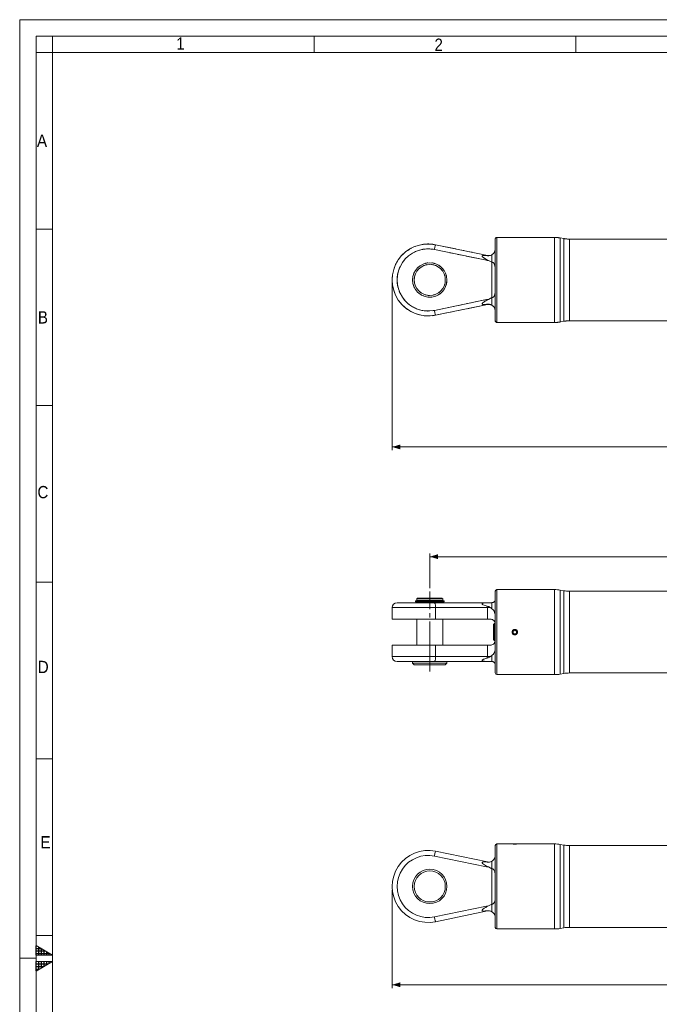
# Model space of a CAD drawing. Header units: millimetres. Extents: x 20 to 1662, y 20 to 1168.
# Tile 3 of 6: x 20 to 411, y 566 to 1168. Entities that reach past the tile are written whole.
import ezdxf

# ---------------------------------------------------------------- set-up
doc = ezdxf.new("R2010")
doc.units = ezdxf.units.MM
doc.header["$LTSCALE"] = 2
for name, pattern in [('SLD-Centro', [19.05, 15.24, -1.27, 1.27, -1.27]), ('SLD-Combinazione-di-due-tratteggi', [12.7, 6.35, -1.27, 1.27, -1.27, 1.27, -1.27]), ('SLD-Solido', [0])]:
    doc.linetypes.add(name, pattern=pattern)
doc.styles.add('SLDTEXTSTYLE0', font='GOTHIC.TTF', dxfattribs={"width": 0.913})
doc.styles.add('SLDTEXTSTYLE3', font='CALIBRI.TTF')
doc.styles.add('SLDTEXTSTYLE4', font='CALIBRIB.TTF')
doc.dimstyles.new('SLDDIMSTYLE0', dxfattribs={"dimtxt": 14.816667, "dimasz": 5, "dimexe": 0, "dimexo": 0.0625, "dimgap": 3.704167, "dimtad": 1, "dimrnd": 1e-09, "dimzin": 12, "dimdsep": 46, "dimtxsty": 'SLDTEXTSTYLE4', "dimsah": 1, "dimcen": 0.09, "dimadec": 0, "dimazin": 3, "dimtfac": 1, "dimtofl": 0, "dimtmove": 0, "dimatfit": 3, "dimfxl": 0, "dimfrac": 2, "dimtolj": 1, "dimtzin": 12, "dimarcsym": 0})

# ---------------------------------------------------------------- blocks, each defined once
blk = doc.blocks.new('_D')
at = {"color": 7, "linetype": 'SLD-Solido', "lineweight": 0}
for p, q in [((247.8, 1006.84), (247.8, 904.72)), ((1102.8, 1006.84), (1102.8, 904.72)), ((247.8, 906.72), (1102.8, 906.72))]:
    blk.add_line(p, q, dxfattribs=at)
for points in [[(247.8, 906.72), (252.8, 905.22), (252.8, 908.22)], [(1102.8, 906.72), (1097.8, 908.22), (1097.8, 905.22)]]:
    blk.add_solid(points, dxfattribs=at)
at = {"color": 7, "linetype": 'SLD-Solido', "lineweight": 0, "insert": (660.27, 926.48), "char_height": 14.817, "attachment_point": 1, "style": 'SLDTEXTSTYLE3'}
blk.add_mtext('855', dxfattribs=at)
blk = doc.blocks.new('_D_3')
at = {"color": 7, "linetype": 'SLD-Solido', "lineweight": 0}
for p, q in [((270.8, 820.29), (270.8, 841.61)), ((270.8, 839.61), (1079.8, 839.61)), ((1079.8, 819.49), (1079.8, 841.61))]:
    blk.add_line(p, q, dxfattribs=at)
for points in [[(270.8, 839.61), (275.8, 838.11), (275.8, 841.11)], [(1079.8, 839.61), (1074.8, 841.11), (1074.8, 838.11)]]:
    blk.add_solid(points, dxfattribs=at)
at = {"color": 7, "linetype": 'SLD-Solido', "lineweight": 0, "insert": (660.27, 859.36), "char_height": 14.817, "attachment_point": 1, "style": 'SLDTEXTSTYLE3'}
blk.add_mtext('809', dxfattribs=at)
blk = doc.blocks.new('_D_5')
at = {"color": 7, "linetype": 'SLD-Solido', "lineweight": 0}
for p, q in [((247.8, 635.94), (247.8, 575.82)), ((852.8, 635.94), (852.8, 575.82)), ((852.8, 577.82), (247.8, 577.82))]:
    blk.add_line(p, q, dxfattribs=at)
for points in [[(247.8, 577.82), (252.8, 576.32), (252.8, 579.32)], [(852.8, 577.82), (847.8, 579.32), (847.8, 576.32)]]:
    blk.add_solid(points, dxfattribs=at)
at = {"color": 7, "linetype": 'SLD-Solido', "lineweight": 0, "insert": (535.27, 597.58), "char_height": 14.817, "attachment_point": 1, "style": 'SLDTEXTSTYLE3'}
blk.add_mtext('605', dxfattribs=at)

msp = doc.modelspace()

# ---------------------------------------------------------------- hatches: boundary and pattern name
at = {"linetype": 'Continuous'}
h = msp.add_hatch(dxfattribs=at)
h.set_pattern_fill('NET', color=8, scale=0.5, style=0)
h.paths.add_polyline_path([(30, 601.774), (40, 596), (30, 596)], flags=0)
h = msp.add_hatch(dxfattribs=at)
h.set_pattern_fill('NET', color=8, scale=0.5, style=0)
h.paths.add_polyline_path([(30, 592), (30, 586.226), (40, 592)], flags=0)

# ---------------------------------------------------------------- linework, layer by layer
at = {"color": 7, "linetype": 'SLD-Solido', "lineweight": 0}
for p, q in [((1662, 1168), (20, 1168)), ((20, 1168), (20, 20)), ((1652, 1158), (30, 1158)), ((30, 1158), (30, 30)), ((40, 1148), (40, 1158)), ((200, 1148), (200, 1158)), ((360, 1148), (360, 1158)), ((40, 1148), (30, 1148)), ((40, 1040), (30, 1040)), ((40, 932), (30, 932)), ((40, 824), (30, 824)), ((40, 716), (30, 716)), ((40, 608), (30, 608)), ((30, 596), (30, 601.774)), ((30, 601.774), (40, 596)), ((40, 596), (30, 596)), ((40, 592), (30, 592)), ((30, 586.226), (40, 592)), ((30, 592), (30, 586.226))]:
    msp.add_line(p, q, dxfattribs=at)
at = {"color": 7, "linetype": 'SLD-Solido', "lineweight": 15}
for p, q in [((1642, 1148), (40, 1148)), ((40, 1148), (40, 40)), ((274.243, 1030.387), (305.986, 1023.834)), ((310.795, 1008.841), (310.795, 1033.841)), ((321.145, 1034.841), (311.795, 1034.841)), ((321.488, 1034.841), (322.795, 1034.841)), ((322.795, 1034.841), (324.102, 1034.841)), ((347.045, 1034.841), (324.425, 1034.841)), ((352.743, 1034.145), (350.518, 1034.538)), ((687.374, 1033.841), (356.216, 1033.841)), ((305.38, 1020.896), (273.636, 1027.449)), ((308.795, 1024.287), (307.857, 1023.895)), ((308.795, 1019.658), (308.795, 1024.287)), ((305.474, 1021.35), (306.612, 1020.754)), ((306.612, 1020.754), (308.795, 1019.658)), ((308.795, 1019.658), (308.795, 998.025)), ((310.795, 983.841), (310.795, 1008.841)), ((273.636, 990.234), (305.38, 996.787)), ((305.986, 993.849), (274.243, 987.296)), ((306.612, 996.929), (305.474, 996.333)), ((308.795, 998.025), (306.612, 996.929)), ((308.795, 993.395), (308.795, 998.025)), ((311.795, 982.841), (347.045, 982.841)), ((350.518, 983.145), (352.743, 983.538)), ((356.216, 983.841), (687.374, 983.841)), ((347.045, 819.485), (311.795, 819.485)), ((352.743, 818.789), (350.518, 819.181)), ((263.345, 814.285), (262.845, 813.785)), ((262.845, 813.785), (262.845, 812.785)), ((270.795, 813.785), (262.845, 813.785)), ((270.795, 814.285), (263.345, 814.285)), ((278.245, 814.285), (270.795, 814.285)), ((278.745, 813.785), (270.795, 813.785)), ((278.745, 813.785), (278.245, 814.285)), ((278.745, 812.785), (278.745, 813.785)), ((310.795, 768.485), (310.795, 818.485)), ((687.374, 818.485), (356.216, 818.485)), ((247.795, 808.485), (247.795, 801.435)), ((250.795, 811.485), (273.636, 811.485)), ((261.968, 812.535), (261.968, 811.985)), ((261.968, 812.535), (270.386, 812.535)), ((261.968, 811.985), (270.598, 811.985)), ((270.795, 812.785), (262.845, 812.785)), ((262.845, 811.985), (262.845, 811.485)), ((263.245, 812.785), (263.245, 812.535)), ((270.527, 812.635), (270.992, 812.635)), ((270.916, 811.985), (270.598, 811.985)), ((278.745, 812.785), (270.795, 812.785)), ((278.745, 811.985), (270.795, 811.985)), ((270.992, 812.635), (279.622, 812.635)), ((279.622, 812.085), (271.204, 812.085)), ((273.636, 811.485), (305.38, 811.485)), ((274.243, 801.435), (274.243, 808.485)), ((305.986, 808.485), (274.243, 808.485)), ((278.345, 812.635), (278.345, 812.785)), ((278.345, 811.985), (278.345, 812.085)), ((278.745, 811.485), (278.745, 811.985)), ((279.622, 812.085), (279.622, 812.635)), ((305.38, 811.485), (306.612, 811.485)), ((306.612, 811.485), (305.474, 811.449)), ((305.986, 801.435), (305.986, 808.485)), ((307.857, 808.485), (305.986, 808.485)), ((308.795, 811.485), (306.612, 811.485)), ((308.795, 807.713), (308.795, 811.485)), ((247.795, 801.435), (274.243, 801.435)), ((262.845, 801.435), (262.845, 785.535)), ((274.243, 801.435), (305.986, 801.435)), ((278.745, 785.535), (278.745, 801.435)), ((305.986, 801.435), (307.795, 801.435)), ((310.307, 798.711), (309.795, 798.225)), ((309.795, 793.485), (309.795, 798.225)), ((310.775, 798.687), (310.307, 798.711)), ((310.307, 798.711), (310.307, 793.485)), ((309.795, 788.745), (309.795, 793.485)), ((310.307, 793.485), (310.307, 788.259)), ((322.795, 794.64), (321.795, 794.063)), ((321.795, 794.063), (321.795, 792.908)), ((321.795, 792.908), (322.795, 792.331)), ((323.795, 794.063), (322.795, 794.64)), ((322.795, 792.331), (323.795, 792.908)), ((323.795, 792.908), (323.795, 794.063)), ((247.795, 785.535), (247.795, 778.485)), ((274.243, 785.535), (247.795, 785.535)), ((274.243, 778.485), (274.243, 785.535)), ((305.986, 785.535), (274.243, 785.535)), ((305.986, 778.485), (305.986, 785.535)), ((307.795, 785.535), (305.986, 785.535)), ((309.795, 788.745), (310.307, 788.259)), ((310.307, 788.259), (310.795, 788.285)), ((274.243, 778.485), (305.986, 778.485)), ((305.986, 778.485), (307.857, 778.485)), ((308.795, 779.258), (307.857, 778.485)), ((308.795, 775.485), (308.795, 779.258)), ((273.636, 775.485), (250.795, 775.485)), ((260.295, 775.485), (260.295, 774.485)), ((260.295, 774.485), (261.295, 773.485)), ((270.795, 774.485), (260.295, 774.485)), ((270.795, 773.485), (261.295, 773.485)), ((281.295, 774.485), (270.795, 774.485)), ((280.295, 773.485), (270.795, 773.485)), ((305.38, 775.485), (273.636, 775.485)), ((280.295, 773.485), (281.295, 774.485)), ((281.295, 774.485), (281.295, 775.485)), ((306.612, 775.485), (305.38, 775.485)), ((305.474, 775.521), (306.612, 775.485)), ((306.612, 775.485), (308.795, 775.485)), ((311.795, 767.485), (347.045, 767.485)), ((350.518, 767.789), (352.743, 768.181)), ((356.216, 768.485), (687.374, 768.485)), ((310.795, 637.943), (310.795, 662.943)), ((321.145, 663.943), (311.795, 663.943)), ((321.488, 663.943), (322.795, 663.943)), ((322.795, 663.943), (324.102, 663.943)), ((347.045, 663.943), (324.425, 663.943)), ((352.743, 663.247), (350.518, 663.639)), ((687.374, 662.943), (356.216, 662.943)), ((305.38, 649.998), (273.636, 656.551)), ((274.243, 659.489), (305.986, 652.936)), ((305.474, 650.452), (306.612, 649.856)), ((308.795, 653.389), (307.857, 652.997)), ((308.795, 648.76), (308.795, 653.389)), ((306.612, 649.856), (308.795, 648.76)), ((308.795, 648.76), (308.795, 627.127)), ((310.795, 612.943), (310.795, 637.943)), ((308.795, 627.127), (306.612, 626.031)), ((308.795, 622.497), (308.795, 627.127)), ((273.636, 619.336), (305.38, 625.889)), ((305.986, 622.951), (274.243, 616.398)), ((306.612, 626.031), (305.474, 625.435)), ((311.795, 611.943), (347.045, 611.943)), ((350.518, 612.247), (352.743, 612.639)), ((356.216, 612.943), (687.374, 612.943))]:
    msp.add_line(p, q, dxfattribs=at)
at = {"color": 7, "linetype": 'SLD-Combinazione-di-due-tratteggi', "lineweight": 0}
for p, q in [((274.243, 1030.387), (305.986, 1023.834)), ((310.795, 1008.841), (310.795, 1033.841)), ((321.145, 1034.841), (311.795, 1034.841)), ((321.488, 1034.841), (322.795, 1034.841)), ((322.795, 1034.841), (324.102, 1034.841)), ((347.045, 1034.841), (324.425, 1034.841)), ((352.743, 1034.145), (350.518, 1034.538)), ((687.374, 1033.841), (356.216, 1033.841)), ((305.38, 1020.896), (273.636, 1027.449)), ((308.795, 1024.287), (307.857, 1023.895)), ((308.795, 1019.658), (308.795, 1024.287)), ((305.474, 1021.35), (306.612, 1020.754)), ((306.612, 1020.754), (308.795, 1019.658)), ((308.795, 1019.658), (308.795, 998.025)), ((310.795, 983.841), (310.795, 1008.841)), ((273.636, 990.234), (305.38, 996.787)), ((305.986, 993.849), (274.243, 987.296)), ((306.612, 996.929), (305.474, 996.333)), ((308.795, 998.025), (306.612, 996.929)), ((308.795, 993.395), (308.795, 998.025)), ((311.795, 982.841), (347.045, 982.841)), ((350.518, 983.145), (352.743, 983.538)), ((356.216, 983.841), (687.374, 983.841))]:
    msp.add_line(p, q, dxfattribs=at)
at = {"color": 8, "linetype": 'SLD-Solido', "lineweight": 15}
for p, q in [((311.795, 1008.841), (311.795, 1034.841)), ((347.045, 982.841), (347.045, 1034.841)), ((350.518, 1034.538), (350.518, 983.145)), ((352.743, 1008.841), (352.743, 1034.145)), ((356.216, 1033.841), (356.216, 1008.841)), ((311.795, 982.841), (311.795, 1008.841)), ((352.743, 983.538), (352.743, 1008.841)), ((356.216, 1008.841), (356.216, 983.841)), ((311.795, 767.485), (311.795, 819.485)), ((347.045, 767.485), (347.045, 819.485)), ((350.518, 819.181), (350.518, 767.789)), ((352.743, 768.181), (352.743, 818.789)), ((356.216, 818.485), (356.216, 768.485)), ((274.243, 808.485), (247.795, 808.485)), ((247.795, 778.485), (274.243, 778.485)), ((311.795, 637.943), (311.795, 663.943)), ((347.045, 611.943), (347.045, 663.943)), ((350.518, 663.639), (350.518, 612.247)), ((352.743, 637.943), (352.743, 663.247)), ((356.216, 662.943), (356.216, 637.943)), ((311.795, 611.943), (311.795, 637.943)), ((352.743, 612.639), (352.743, 637.943)), ((356.216, 637.943), (356.216, 612.943))]:
    msp.add_line(p, q, dxfattribs=at)
at = {"color": 8, "linetype": 'SLD-Combinazione-di-due-tratteggi', "lineweight": 0}
for p, q in [((311.795, 1008.841), (311.795, 1034.841)), ((347.045, 982.841), (347.045, 1034.841)), ((350.518, 1034.538), (350.518, 983.145)), ((352.743, 1008.841), (352.743, 1034.145)), ((356.216, 1033.841), (356.216, 1008.841)), ((311.795, 982.841), (311.795, 1008.841)), ((352.743, 983.538), (352.743, 1008.841)), ((356.216, 1008.841), (356.216, 983.841))]:
    msp.add_line(p, q, dxfattribs=at)
at = {"color": 7, "linetype": 'SLD-Centro', "lineweight": 0}
for p, q in [((270.795, 769.485), (270.795, 818.285)), ((20, 594), (30, 594))]:
    msp.add_line(p, q, dxfattribs=at)
at = {"color": 7, "linetype": 'SLD-Solido', "lineweight": 15, "flags": 128}
for points in [[(273.636, 1027.449), (273.755, 1028.022), (273.868, 1028.573), (273.973, 1029.081), (274.065, 1029.527), (274.141, 1029.892), (274.197, 1030.164), (274.231, 1030.331), (274.243, 1030.387)], [(305.959, 1023.7), (305.965, 1023.731), (305.971, 1023.758), (305.975, 1023.781), (305.979, 1023.8), (305.982, 1023.815), (305.985, 1023.826), (305.986, 1023.832), (305.986, 1023.834)], [(305.38, 1020.896), (305.392, 1020.953), (305.403, 1021.01), (305.415, 1021.067), (305.427, 1021.124), (305.439, 1021.181), (305.45, 1021.237), (305.462, 1021.294), (305.474, 1021.35)], [(305.38, 996.787), (305.392, 996.73), (305.403, 996.673), (305.415, 996.616), (305.427, 996.559), (305.439, 996.502), (305.45, 996.446), (305.462, 996.389), (305.474, 996.333)], [(305.959, 993.983), (305.965, 993.952), (305.971, 993.925), (305.975, 993.902), (305.979, 993.883), (305.982, 993.868), (305.985, 993.857), (305.986, 993.851), (305.986, 993.849)], [(273.636, 990.234), (273.755, 989.661), (273.868, 989.109), (273.973, 988.602), (274.065, 988.156), (274.141, 987.791), (274.197, 987.519), (274.231, 987.352), (274.243, 987.296)], [(273.636, 656.551), (273.755, 657.124), (273.868, 657.675), (273.973, 658.183), (274.065, 658.628), (274.141, 658.994), (274.197, 659.265), (274.231, 659.432), (274.243, 659.489)], [(305.38, 649.998), (305.392, 650.055), (305.403, 650.112), (305.415, 650.169), (305.427, 650.226), (305.439, 650.282), (305.45, 650.339), (305.462, 650.396), (305.474, 650.452)], [(305.959, 652.801), (305.965, 652.833), (305.971, 652.86), (305.975, 652.883), (305.979, 652.902), (305.982, 652.917), (305.985, 652.927), (305.986, 652.934), (305.986, 652.936)], [(305.38, 625.889), (305.392, 625.832), (305.403, 625.775), (305.415, 625.718), (305.427, 625.661), (305.439, 625.604), (305.45, 625.547), (305.462, 625.491), (305.474, 625.435)], [(305.959, 623.085), (305.965, 623.054), (305.971, 623.027), (305.975, 623.003), (305.979, 622.984), (305.982, 622.97), (305.985, 622.959), (305.986, 622.953), (305.986, 622.951)], [(273.636, 619.336), (273.755, 618.762), (273.868, 618.211), (273.973, 617.703), (274.065, 617.258), (274.141, 616.893), (274.197, 616.621), (274.231, 616.454), (274.243, 616.398)]]:
    msp.add_lwpolyline(points, dxfattribs=at)
at = {"color": 7, "linetype": 'SLD-Combinazione-di-due-tratteggi', "lineweight": 0, "flags": 128}
for points in [[(273.636, 1027.449), (273.755, 1028.022), (273.868, 1028.573), (273.973, 1029.081), (274.065, 1029.527), (274.141, 1029.892), (274.197, 1030.164), (274.231, 1030.331), (274.243, 1030.387)], [(305.959, 1023.7), (305.965, 1023.731), (305.971, 1023.758), (305.975, 1023.781), (305.979, 1023.8), (305.982, 1023.815), (305.985, 1023.826), (305.986, 1023.832), (305.986, 1023.834)], [(305.38, 1020.896), (305.392, 1020.953), (305.403, 1021.01), (305.415, 1021.067), (305.427, 1021.124), (305.439, 1021.181), (305.45, 1021.237), (305.462, 1021.294), (305.474, 1021.35)], [(305.38, 996.787), (305.392, 996.73), (305.403, 996.673), (305.415, 996.616), (305.427, 996.559), (305.439, 996.502), (305.45, 996.446), (305.462, 996.389), (305.474, 996.333)], [(305.959, 993.983), (305.965, 993.952), (305.971, 993.925), (305.975, 993.902), (305.979, 993.883), (305.982, 993.868), (305.985, 993.857), (305.986, 993.851), (305.986, 993.849)], [(273.636, 990.234), (273.755, 989.661), (273.868, 989.109), (273.973, 988.602), (274.065, 988.156), (274.141, 987.791), (274.197, 987.519), (274.231, 987.352), (274.243, 987.296)]]:
    msp.add_lwpolyline(points, dxfattribs=at)
at = {"color": 7, "linetype": 'SLD-Solido', "lineweight": 15}
for centre, radius in [((270.795, 1008.841), 10.5), ((270.795, 1008.841), 9.5), ((322.795, 793.485), 1.307), ((270.795, 637.943), 10.5), ((270.795, 637.943), 9.5)]:
    msp.add_circle(centre, radius, dxfattribs=at)
at = {"color": 7, "linetype": 'SLD-Combinazione-di-due-tratteggi', "lineweight": 0}
for radius in [10.5, 9.5]:
    msp.add_circle((270.795, 1008.841), radius, dxfattribs=at)
at = {"color": 7, "linetype": 'SLD-Solido', "lineweight": 15}
for centre, radius, start, end in [((269.795, 1008.841), 22, 78.335926, 281.664074), ((311.795, 1033.841), 1, 90, 180), ((347.045, 1014.841), 20, 80, 90), ((356.216, 1053.841), 20, 260, 270), ((269.795, 1008.841), 19, 78.335926, 281.664074), ((306.795, 1027.752), 4, 258.335926, 285.402024), ((306.795, 1027.752), 7, 258.335926, 268.503569), ((306.795, 989.931), 7, 91.496431, 101.664074), ((306.795, 989.931), 4, 74.597976, 101.664074), ((311.795, 983.841), 1, 180, 270), ((347.045, 1002.841), 20, 270, 280), ((356.216, 963.841), 20, 90, 100), ((311.795, 818.485), 1, 90, 180), ((347.045, 799.485), 20, 80, 90), ((356.216, 838.485), 20, 260, 270), ((250.795, 808.485), 3, 90, 180), ((270.078, 809.205), 4.226, 350.19922, 32.660634), ((305.375, 811.332), 0.154, 49.885294, 88.04533), ((291.714, 808.493), 14.272, 359.970123, 3.576217), ((250.795, 778.485), 3, 180, 270), ((270.078, 777.766), 4.226, 327.339366, 9.80078), ((291.714, 778.478), 14.272, 356.423783, 0.029877), ((305.375, 775.639), 0.154, 271.95467, 310.114706), ((311.795, 768.485), 1, 180, 270), ((347.045, 787.485), 20, 270, 280), ((356.216, 748.485), 20, 90, 100), ((311.795, 662.943), 1, 90, 180), ((347.045, 643.943), 20, 80, 90), ((356.216, 682.943), 20, 260, 270), ((269.795, 637.943), 22, 78.335926, 281.664074), ((269.795, 637.943), 19, 78.335926, 281.664074), ((306.795, 656.853), 4, 258.335926, 285.402024), ((306.795, 656.853), 7, 258.335926, 268.503569), ((306.795, 619.033), 7, 91.496431, 101.664074), ((306.795, 619.033), 4, 74.597976, 101.664074), ((311.795, 612.943), 1, 180, 270), ((347.045, 631.943), 20, 270, 280), ((356.216, 592.943), 20, 90, 100)]:
    msp.add_arc(centre, radius, start, end, dxfattribs=at)
at = {"color": 7, "linetype": 'SLD-Combinazione-di-due-tratteggi', "lineweight": 0}
for centre, radius, start, end in [((269.795, 1008.841), 22, 78.335926, 281.664074), ((311.795, 1033.841), 1, 90, 180), ((347.045, 1014.841), 20, 80, 90), ((356.216, 1053.841), 20, 260, 270), ((269.795, 1008.841), 19, 78.335926, 281.664074), ((306.795, 1027.752), 4, 258.335926, 285.402024), ((306.795, 1027.752), 7, 258.335926, 268.503569), ((306.795, 989.931), 7, 91.496431, 101.664074), ((306.795, 989.931), 4, 74.597976, 101.664074), ((311.795, 983.841), 1, 180, 270), ((347.045, 1002.841), 20, 270, 280), ((356.216, 963.841), 20, 90, 100)]:
    msp.add_arc(centre, radius, start, end, dxfattribs=at)
at = {"color": 7, "linetype": 'SLD-Solido', "lineweight": 15}
for centre, major_axis, start_param, end_param in [((270.795, 813.135), (7.43, 1.235), 4.576397, 4.6605211), ((270.795, 813.135), (8.827, 1.468), 4.6562912, 4.724982), ((270.795, 811.486), (8.827, 1.468), 1.5146985, 1.5833894), ((270.795, 811.486), (7.43, 1.235), 1.4348044, 1.5189285)]:
    msp.add_ellipse(centre, major_axis=major_axis, ratio=0.0586904, start_param=start_param, end_param=end_param, dxfattribs=at)
for points, knots in [([(321.145, 1034.841), (321.163, 1034.84), (321.2, 1034.838), (321.483, 1034.821), (321.902, 1034.803), (322.424, 1034.79), (322.988, 1034.788), (323.529, 1034.798), (323.99, 1034.816), (324.305, 1034.833), (324.454, 1034.842), (324.43, 1034.841), (324.425, 1034.84)], [0, 0, 0, 0, 0.1072239, 0.2144418, 0.3217948, 0.4292376, 0.536534, 0.6436747, 0.7508973, 0.8583067, 0.9657201, 1, 1, 1, 1]), ([(305.474, 1021.35), (305.033, 1021.598), (304.201, 1022.066), (303.298, 1022.683), (302.884, 1023.145), (302.79, 1023.345), (302.783, 1023.48), (302.834, 1023.593), (302.952, 1023.69), (303.329, 1023.837), (304.356, 1023.878), (305.318, 1023.771), (305.959, 1023.7)], [0, 0, 0, 0, 0.2106188, 0.3977518, 0.452624, 0.4821373, 0.5030095, 0.5238723, 0.5507176, 0.583575, 0.7229108, 1, 1, 1, 1]), ([(307.857, 1023.895), (307.432, 1023.789), (306.835, 1023.639), (306.155, 1023.686), (305.959, 1023.7)], [0, 0, 0, 0, 0.7112702, 1, 1, 1, 1]), ([(310.795, 1027.752), (310.778, 1027.443), (310.742, 1026.817), (310.335, 1025.784), (309.668, 1024.884), (309.057, 1024.466), (308.795, 1024.287)], [0, 0, 0, 0, 0.300168, 0.6107097, 0.8329349, 1, 1, 1, 1]), ([(308.795, 1019.658), (308.918, 1019.647), (309.162, 1019.625), (309.557, 1019.43), (310.023, 1019.001), (310.557, 1017.976), (310.77, 1016.652), (310.788, 1015.613), (310.795, 1015.245)], [0, 0, 0, 0, 0.0645203, 0.1287373, 0.2355673, 0.4194427, 0.7941127, 1, 1, 1, 1]), ([(310.795, 1002.438), (310.791, 1002.141), (310.777, 1001.208), (310.619, 1000.007), (310.191, 998.957), (309.777, 998.42), (309.345, 998.133), (309.027, 998.034), (308.848, 998.027), (308.795, 998.025)], [0, 0, 0, 0, 0.1660465, 0.520178, 0.6876147, 0.8254414, 0.9053749, 0.9722374, 1, 1, 1, 1]), ([(305.959, 993.983), (305.517, 993.934), (304.626, 993.834), (303.605, 993.805), (303.028, 993.949), (302.856, 994.064), (302.786, 994.181), (302.785, 994.314), (302.864, 994.507), (303.13, 994.825), (303.982, 995.5), (304.839, 995.978), (305.474, 996.333)], [0, 0, 0, 0, 0.1911029, 0.385292, 0.4410393, 0.4707834, 0.4921543, 0.5166124, 0.5408394, 0.5936814, 0.6988967, 1, 1, 1, 1]), ([(305.959, 993.983), (306.264, 993.996), (306.941, 994.025), (307.532, 993.872), (307.857, 993.788)], [0, 0, 0, 0, 0.4499892, 1, 1, 1, 1]), ([(307.857, 993.788), (307.939, 993.764), (308.282, 993.663), (308.573, 993.511), (308.795, 993.395)], [0, 0, 0, 0, 0.237126, 1, 1, 1, 1]), ([(308.795, 993.395), (309.096, 993.184), (309.861, 992.646), (310.664, 991.319), (310.745, 990.465), (310.795, 989.931)], [0, 0, 0, 0, 0.1951273, 0.4965745, 1, 1, 1, 1]), ([(310.795, 813.485), (310.78, 813.281), (310.751, 812.879), (310.436, 812.264), (309.957, 811.838), (309.588, 811.633), (309.178, 811.507), (308.918, 811.492), (308.795, 811.485)], [0, 0, 0, 0, 0.3288898, 0.645511, 0.7539251, 0.8629944, 0.9351518, 1, 1, 1, 1]), ([(305.959, 809.383), (305.517, 809.499), (304.626, 809.732), (303.605, 810.078), (303.028, 810.412), (302.856, 810.573), (302.786, 810.699), (302.785, 810.811), (302.864, 810.944), (303.13, 811.111), (303.982, 811.349), (304.839, 811.407), (305.474, 811.449)], [0, 0, 0, 0, 0.1911029, 0.385292, 0.4410393, 0.4707834, 0.4921543, 0.5166124, 0.5408394, 0.5936814, 0.6988967, 1, 1, 1, 1]), ([(305.959, 809.383), (306.264, 809.284), (306.941, 809.063), (307.532, 808.69), (307.857, 808.485)], [0, 0, 0, 0, 0.4499892, 1, 1, 1, 1]), ([(307.857, 808.485), (307.939, 808.43), (308.282, 808.198), (308.573, 807.923), (308.795, 807.713)], [0, 0, 0, 0, 0.237126, 1, 1, 1, 1]), ([(308.795, 807.713), (309.101, 807.473), (309.873, 806.866), (310.666, 805.17), (310.745, 803.596), (310.795, 802.618)], [0, 0, 0, 0, 0.1985866, 0.5019094, 1, 1, 1, 1]), ([(307.795, 801.435), (307.977, 801.425), (308.433, 801.4), (309.21, 801.132), (310.079, 800.502), (310.663, 799.537), (310.795, 798.787), (310.795, 798.438), (310.795, 798.435)], [0, 0, 0, 0, 0.0921951, 0.2311866, 0.4442315, 0.7408206, 0.9979496, 1, 1, 1, 1]), ([(321.145, 793.485), (321.145, 793.376), (321.156, 793.269), (321.198, 793.058), (321.229, 792.953), (321.312, 792.754), (321.363, 792.659), (321.483, 792.479), (321.552, 792.395), (321.781, 792.166), (321.965, 792.043), (322.362, 791.879), (322.579, 791.835), (322.902, 791.835), (323.011, 791.846), (323.223, 791.888), (323.326, 791.919), (323.525, 792.002), (323.622, 792.053), (323.801, 792.173), (323.884, 792.241), (324.038, 792.395), (324.107, 792.478), (324.226, 792.657), (324.278, 792.753), (324.361, 792.953), (324.392, 793.056), (324.434, 793.268), (324.445, 793.377), (324.445, 793.7), (324.402, 793.917), (324.238, 794.314), (324.115, 794.499), (323.887, 794.727), (323.802, 794.797), (323.623, 794.917), (323.528, 794.968), (323.329, 795.05), (323.224, 795.082), (323.013, 795.124), (322.906, 795.135), (322.579, 795.136), (322.365, 795.093), (322.065, 794.969), (321.97, 794.918), (321.79, 794.799), (321.705, 794.729), (321.477, 794.501), (321.354, 794.317), (321.189, 793.92), (321.145, 793.703), (321.145, 793.485)], [0, 0, 0, 0, 0.03125, 0.03125, 0.0625, 0.0625, 0.09375, 0.09375, 0.125, 0.125, 0.1875, 0.1875, 0.25, 0.25, 0.28125, 0.28125, 0.3125, 0.3125, 0.34375, 0.34375, 0.375, 0.375, 0.40625, 0.40625, 0.4375, 0.4375, 0.46875, 0.46875, 0.5, 0.5, 0.5625, 0.5625, 0.625, 0.625, 0.65625, 0.65625, 0.6875, 0.6875, 0.71875, 0.71875, 0.75, 0.75, 0.8125, 0.8125, 0.84375, 0.84375, 0.875, 0.875, 0.9375, 0.9375, 1, 1, 1, 1]), ([(310.795, 788.535), (310.795, 788.533), (310.795, 788.029), (310.582, 787.173), (309.796, 786.214), (308.915, 785.702), (308.22, 785.544), (307.859, 785.537), (307.795, 785.535)], [0, 0, 0, 0, 0.00205221, 0.37421037, 0.62914748, 0.81782533, 0.96769187, 1, 1, 1, 1]), ([(310.795, 784.352), (310.778, 783.757), (310.742, 782.547), (310.335, 781.041), (309.668, 779.917), (309.057, 779.456), (308.795, 779.258)], [0, 0, 0, 0, 0.300168, 0.6107097, 0.8329349, 1, 1, 1, 1]), ([(305.474, 775.521), (305.033, 775.552), (304.201, 775.611), (303.298, 775.777), (302.884, 776.008), (302.79, 776.141), (302.783, 776.253), (302.834, 776.367), (302.952, 776.493), (303.329, 776.757), (304.356, 777.167), (305.318, 777.42), (305.959, 777.588)], [0, 0, 0, 0, 0.2106188, 0.3977518, 0.452624, 0.4821373, 0.5030095, 0.5238723, 0.5507176, 0.583575, 0.7229108, 1, 1, 1, 1]), ([(307.857, 778.485), (307.432, 778.222), (306.835, 777.851), (306.155, 777.647), (305.959, 777.588)], [0, 0, 0, 0, 0.7112702, 1, 1, 1, 1]), ([(308.795, 775.485), (308.918, 775.479), (309.162, 775.465), (309.557, 775.35), (310.023, 775.102), (310.557, 774.556), (310.77, 773.962), (310.788, 773.61), (310.795, 773.485)], [0, 0, 0, 0, 0.0645203, 0.1287373, 0.2355673, 0.4194427, 0.7941127, 1, 1, 1, 1]), ([(321.145, 663.943), (321.163, 663.942), (321.2, 663.94), (321.483, 663.923), (321.902, 663.905), (322.424, 663.892), (322.988, 663.89), (323.529, 663.9), (323.99, 663.917), (324.305, 663.934), (324.454, 663.944), (324.43, 663.942), (324.425, 663.942)], [0, 0, 0, 0, 0.1072239, 0.2144418, 0.3217948, 0.4292376, 0.536534, 0.6436747, 0.7508973, 0.8583067, 0.9657201, 1, 1, 1, 1]), ([(310.795, 656.853), (310.778, 656.545), (310.742, 655.919), (310.335, 654.885), (309.668, 653.985), (309.057, 653.568), (308.795, 653.389)], [0, 0, 0, 0, 0.300168, 0.6107097, 0.8329349, 1, 1, 1, 1]), ([(305.474, 650.452), (305.033, 650.7), (304.201, 651.168), (303.298, 651.785), (302.884, 652.247), (302.79, 652.447), (302.783, 652.582), (302.834, 652.695), (302.952, 652.791), (303.329, 652.938), (304.356, 652.98), (305.318, 652.873), (305.959, 652.801)], [0, 0, 0, 0, 0.2106188, 0.3977518, 0.452624, 0.4821373, 0.5030095, 0.5238723, 0.5507176, 0.583575, 0.7229108, 1, 1, 1, 1]), ([(307.857, 652.997), (307.432, 652.89), (306.835, 652.74), (306.155, 652.788), (305.959, 652.801)], [0, 0, 0, 0, 0.7112702, 1, 1, 1, 1]), ([(308.795, 648.76), (308.918, 648.749), (309.162, 648.726), (309.557, 648.532), (310.023, 648.103), (310.557, 647.078), (310.77, 645.754), (310.788, 644.715), (310.795, 644.346)], [0, 0, 0, 0, 0.0645203, 0.1287373, 0.2355673, 0.4194427, 0.7941127, 1, 1, 1, 1]), ([(310.795, 631.54), (310.791, 631.242), (310.777, 630.31), (310.619, 629.109), (310.191, 628.059), (309.777, 627.521), (309.345, 627.234), (309.027, 627.136), (308.848, 627.129), (308.795, 627.127)], [0, 0, 0, 0, 0.1660465, 0.520178, 0.6876147, 0.8254414, 0.9053749, 0.9722374, 1, 1, 1, 1]), ([(305.959, 623.085), (305.517, 623.036), (304.626, 622.936), (303.605, 622.907), (303.028, 623.051), (302.856, 623.166), (302.786, 623.283), (302.785, 623.415), (302.864, 623.608), (303.13, 623.927), (303.982, 624.602), (304.839, 625.08), (305.474, 625.435)], [0, 0, 0, 0, 0.1911029, 0.385292, 0.4410393, 0.4707834, 0.4921543, 0.5166124, 0.5408394, 0.5936814, 0.6988967, 1, 1, 1, 1]), ([(305.959, 623.085), (306.264, 623.098), (306.941, 623.127), (307.532, 622.974), (307.857, 622.89)], [0, 0, 0, 0, 0.4499892, 1, 1, 1, 1]), ([(307.857, 622.89), (307.939, 622.866), (308.282, 622.764), (308.573, 622.613), (308.795, 622.497)], [0, 0, 0, 0, 0.237126, 1, 1, 1, 1]), ([(308.795, 622.497), (309.096, 622.286), (309.861, 621.748), (310.664, 620.42), (310.745, 619.567), (310.795, 619.033)], [0, 0, 0, 0, 0.1951273, 0.4965745, 1, 1, 1, 1])]:
    msp.add_open_spline(points, degree=3, knots=knots, dxfattribs=at)
at = {"color": 7, "linetype": 'SLD-Combinazione-di-due-tratteggi', "lineweight": 0}
for points, knots in [([(321.145, 1034.841), (321.163, 1034.84), (321.2, 1034.838), (321.483, 1034.821), (321.902, 1034.803), (322.424, 1034.79), (322.988, 1034.788), (323.529, 1034.798), (323.99, 1034.816), (324.305, 1034.833), (324.454, 1034.842), (324.43, 1034.841), (324.425, 1034.84)], [0, 0, 0, 0, 0.1072239, 0.2144418, 0.3217948, 0.4292376, 0.536534, 0.6436747, 0.7508973, 0.8583067, 0.9657201, 1, 1, 1, 1]), ([(305.474, 1021.35), (305.033, 1021.598), (304.201, 1022.066), (303.298, 1022.683), (302.884, 1023.145), (302.79, 1023.345), (302.783, 1023.48), (302.834, 1023.593), (302.952, 1023.69), (303.329, 1023.837), (304.356, 1023.878), (305.318, 1023.771), (305.959, 1023.7)], [0, 0, 0, 0, 0.2106188, 0.3977518, 0.452624, 0.4821373, 0.5030095, 0.5238723, 0.5507176, 0.583575, 0.7229108, 1, 1, 1, 1]), ([(307.857, 1023.895), (307.432, 1023.789), (306.835, 1023.639), (306.155, 1023.686), (305.959, 1023.7)], [0, 0, 0, 0, 0.7112702, 1, 1, 1, 1]), ([(310.795, 1027.752), (310.778, 1027.443), (310.742, 1026.817), (310.335, 1025.784), (309.668, 1024.884), (309.057, 1024.466), (308.795, 1024.287)], [0, 0, 0, 0, 0.300168, 0.6107097, 0.8329349, 1, 1, 1, 1]), ([(308.795, 1019.658), (308.918, 1019.647), (309.162, 1019.625), (309.557, 1019.43), (310.023, 1019.001), (310.557, 1017.976), (310.77, 1016.652), (310.788, 1015.613), (310.795, 1015.245)], [0, 0, 0, 0, 0.0645203, 0.1287373, 0.2355673, 0.4194427, 0.7941127, 1, 1, 1, 1]), ([(310.795, 1002.438), (310.791, 1002.141), (310.777, 1001.208), (310.619, 1000.007), (310.191, 998.957), (309.777, 998.42), (309.345, 998.133), (309.027, 998.034), (308.848, 998.027), (308.795, 998.025)], [0, 0, 0, 0, 0.1660465, 0.520178, 0.6876147, 0.8254414, 0.9053749, 0.9722374, 1, 1, 1, 1]), ([(305.959, 993.983), (305.517, 993.934), (304.626, 993.834), (303.605, 993.805), (303.028, 993.949), (302.856, 994.064), (302.786, 994.181), (302.785, 994.314), (302.864, 994.507), (303.13, 994.825), (303.982, 995.5), (304.839, 995.978), (305.474, 996.333)], [0, 0, 0, 0, 0.1911029, 0.385292, 0.4410393, 0.4707834, 0.4921543, 0.5166124, 0.5408394, 0.5936814, 0.6988967, 1, 1, 1, 1]), ([(305.959, 993.983), (306.264, 993.996), (306.941, 994.025), (307.532, 993.872), (307.857, 993.788)], [0, 0, 0, 0, 0.4499892, 1, 1, 1, 1]), ([(307.857, 993.788), (307.939, 993.764), (308.282, 993.663), (308.573, 993.511), (308.795, 993.395)], [0, 0, 0, 0, 0.237126, 1, 1, 1, 1]), ([(308.795, 993.395), (309.096, 993.184), (309.861, 992.646), (310.664, 991.319), (310.745, 990.465), (310.795, 989.931)], [0, 0, 0, 0, 0.1951273, 0.4965745, 1, 1, 1, 1])]:
    msp.add_open_spline(points, degree=3, knots=knots, dxfattribs=at)

# ---------------------------------------------------------------- texts
at = {"color": 7, "linetype": 'Continuous', "lineweight": 0, "char_height": 7.524, "attachment_point": 1, "style": 'SLDTEXTSTYLE0'}
for s, insert in [('1', (115.818, 1157.176)), ('2', (273.68, 1156.459)), ('A', (30.584, 1097.768)), ('B', (31.154, 989.721)), ('C', (30.867, 882.861)), ('D', (31.085, 775.926)), ('E', (32.703, 668.703))]:
    msp.add_mtext(s, dxfattribs=dict(at, insert=insert))

# ---------------------------------------------------------------- dimensions: what is measured, and where the dimension line sits
at = {"color": 7, "linetype": 'SLD-Solido', "lineweight": 0}
for base, p1, p2, picture, middle in [((1102.795, 906.72), (247.795, 1008.841), (1102.795, 1008.841), '_D', (675.295, 906.72)), ((1079.795, 839.607), (270.795, 818.285), (1079.795, 817.485), '_D_3', (675.295, 839.607)), ((247.795, 577.822), (852.795, 637.943), (247.795, 637.943), '_D_5', (550.295, 577.822))]:
    dim = msp.add_linear_dim(base=base, p1=p1, p2=p2, dimstyle='SLDDIMSTYLE0', dxfattribs=at)
    dim.commit()
    dim.dimension.update_dxf_attribs({"geometry": picture, "text_midpoint": middle, "dimtype": 160})

doc.saveas('drawing.dxf')
